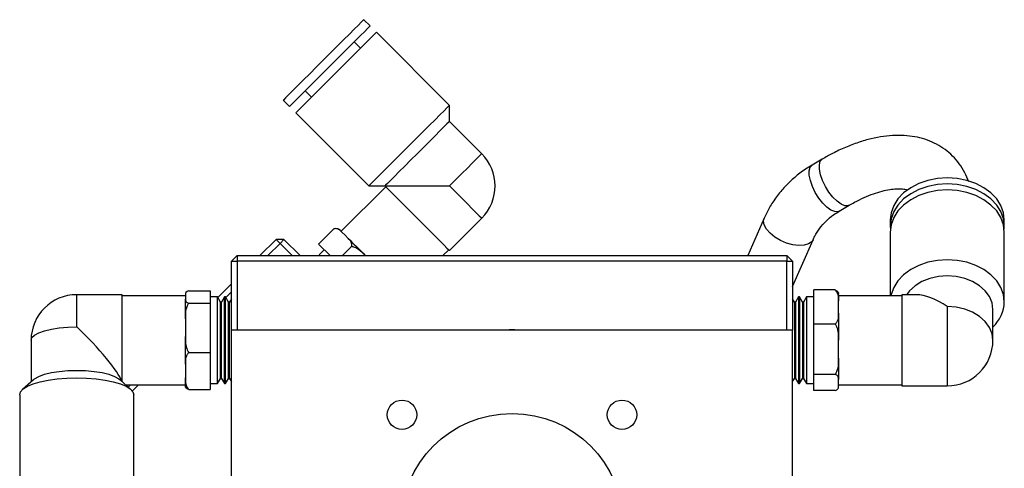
# Model space of a CAD drawing. Header units: inches. Extents: x 1.7 to 30.3, y 1.1 to 21.6.
# Tile 8 of 8: x 25.9 to 30.3, y 13 to 14.9. Entities that reach past the tile are written whole.
import ezdxf

# ---------------------------------------------------------------- set-up
doc = ezdxf.new("R2010")
doc.units = ezdxf.units.IN
doc.header["$MEASUREMENT"] = 0

msp = doc.modelspace()

# ---------------------------------------------------------------- linework, layer by layer
at = {"color": 7, "linetype": 'Continuous', "lineweight": 25}
for p, q in [((27.4978, 14.9175), (27.47, 14.9453)), ((27.8486, 14.5667), (27.5257, 14.8897)), ((27.4561, 14.8201), (27.4282, 14.8479)), ((27.2111, 14.6308), (27.2389, 14.6029)), ((27.1136, 14.589), (27.1415, 14.5612)), ((27.8486, 14.4955), (27.8486, 14.5667)), ((27.1693, 14.5333), (27.4923, 14.2104)), ((27.9913, 14.3528), (27.8486, 14.4955)), ((29.4968, 14.3288), (29.4518, 14.3025)), ((27.567, 14.2069), (27.3699, 14.0098)), ((27.4923, 14.2104), (27.5635, 14.2104)), ((27.5635, 14.2104), (27.5637, 14.2103)), ((27.5637, 14.2103), (27.8487, 14.2103)), ((29.5712, 14.0987), (29.6162, 14.125)), ((27.8487, 13.9252), (27.9913, 14.0677)), ((29.2396, 14.0673), (29.1676, 13.903)), ((29.7975, 14.0598), (29.7975, 14.0332)), ((30.3014, 14.0332), (30.3014, 14.0598)), ((27.3377, 14.0206), (27.2704, 13.9534)), ((27.3422, 14.0215), (27.3406, 14.0213)), ((27.0112, 13.903), (27.0821, 13.974)), ((27.0998, 13.9563), (27.0821, 13.974)), ((27.1174, 13.974), (27.0821, 13.974)), ((27.0998, 13.9563), (27.1174, 13.974)), ((27.1174, 13.974), (27.1884, 13.903)), ((27.3875, 13.9922), (27.3734, 14.0063)), ((27.4016, 13.9781), (27.3875, 13.9922)), ((29.3653, 13.7654), (29.4559, 13.9726)), ((29.7975, 14.0066), (29.7975, 13.7249)), ((30.3014, 13.6983), (30.3014, 14.0066)), ((27.0998, 13.9563), (27.0465, 13.903)), ((27.153, 13.903), (27.0998, 13.9563)), ((27.3208, 13.903), (27.2704, 13.9534)), ((27.2957, 13.9281), (27.2735, 13.9058)), ((27.416, 13.9423), (27.3767, 13.903)), ((27.8199, 13.903), (27.8454, 13.9285)), ((26.8853, 13.878), (26.9103, 13.903)), ((26.9103, 13.903), (29.3403, 13.903)), ((26.9103, 13.903), (26.9103, 13.878)), ((27.2735, 13.9058), (27.2742, 13.903)), ((27.2735, 13.9058), (27.2763, 13.903)), ((29.3403, 13.903), (29.3653, 13.878)), ((29.3403, 13.903), (29.3403, 13.878)), ((26.8853, 13.878), (26.9103, 13.878)), ((26.8853, 13.5728), (26.8853, 13.878)), ((26.9103, 13.878), (26.9103, 13.5728)), ((29.3403, 13.878), (26.9103, 13.878)), ((29.3403, 13.878), (29.3653, 13.878)), ((29.3403, 13.5728), (29.3403, 13.878)), ((29.3653, 13.878), (29.3653, 13.5728)), ((26.8248, 13.7166), (26.8853, 13.7771)), ((26.4026, 13.7296), (26.2011, 13.7296)), ((26.2011, 13.5878), (26.2011, 13.7296)), ((26.4026, 13.3448), (26.4026, 13.7296)), ((26.6814, 13.7249), (26.4026, 13.7249)), ((26.6814, 13.729), (26.6814, 13.7194)), ((26.6814, 13.7194), (26.6814, 13.7097)), ((26.6965, 13.7461), (26.7916, 13.7461)), ((26.7916, 13.7461), (26.7916, 13.6926)), ((26.8231, 13.7195), (26.7916, 13.7195)), ((26.8365, 13.6963), (26.8231, 13.7195)), ((26.8231, 13.3451), (26.8231, 13.7195)), ((26.8545, 13.7195), (26.8411, 13.6963)), ((26.8588, 13.7195), (26.8545, 13.7195)), ((26.8545, 13.3451), (26.8545, 13.7195)), ((26.8722, 13.6963), (26.8588, 13.7195)), ((26.8588, 13.3451), (26.8588, 13.7195)), ((26.8853, 13.7418), (26.8604, 13.7169)), ((26.8853, 13.7108), (26.8769, 13.6963)), ((29.3737, 13.6963), (29.3653, 13.7108)), ((29.3917, 13.7195), (29.3783, 13.6963)), ((29.396, 13.7195), (29.3917, 13.7195)), ((29.3917, 13.7195), (29.3917, 13.3365)), ((29.4094, 13.6963), (29.396, 13.7195)), ((29.396, 13.7195), (29.396, 13.3365)), ((29.4274, 13.7195), (29.414, 13.6963)), ((29.4589, 13.7195), (29.4274, 13.7195)), ((29.4274, 13.7195), (29.4274, 13.3365)), ((29.554, 13.7507), (29.4589, 13.7507)), ((29.4589, 13.5997), (29.4589, 13.7507)), ((29.5691, 13.7291), (29.5691, 13.7023)), ((29.8479, 13.7249), (29.5691, 13.7249)), ((29.9133, 13.7296), (29.8479, 13.7296)), ((29.8479, 13.7296), (29.8479, 13.3264)), ((26.6814, 13.6228), (26.6814, 13.7097)), ((26.6965, 13.6926), (26.7916, 13.6926)), ((26.7916, 13.6926), (26.7916, 13.4746)), ((26.8411, 13.6963), (26.8365, 13.6963)), ((26.8365, 13.3673), (26.8365, 13.6963)), ((26.843, 13.6995), (26.8398, 13.6963)), ((26.8411, 13.3673), (26.8411, 13.6963)), ((26.8769, 13.6963), (26.8722, 13.6963)), ((26.8722, 13.3673), (26.8722, 13.6963)), ((26.8769, 13.3673), (26.8769, 13.6963)), ((29.3783, 13.6963), (29.3737, 13.6963)), ((29.3737, 13.6963), (29.3737, 13.3597)), ((29.3783, 13.6963), (29.3783, 13.3597)), ((29.414, 13.6963), (29.4094, 13.6963)), ((29.4094, 13.6963), (29.4094, 13.3597)), ((29.414, 13.6963), (29.414, 13.3597)), ((29.5691, 13.6752), (29.5691, 13.7023)), ((29.5691, 13.648), (29.5691, 13.6752)), ((30.0494, 13.6767), (30.0494, 13.3264)), ((26.6814, 13.6228), (26.6814, 13.5836)), ((29.5691, 13.648), (29.5691, 13.5284)), ((30.251, 13.528), (30.251, 13.6642)), ((26.6814, 13.5836), (26.6814, 13.5444)), ((29.4589, 13.377), (29.4589, 13.5997)), ((29.554, 13.5997), (29.4589, 13.5997)), ((26.6814, 13.4219), (26.6814, 13.5444)), ((26.8853, 12.0923), (26.8853, 13.5728)), ((29.3653, 13.5728), (26.8853, 13.5728)), ((29.3653, 12.0923), (29.3653, 13.5728)), ((25.9995, 13.528), (25.9995, 13.3448)), ((29.5691, 13.4884), (29.5691, 13.5284)), ((26.6965, 13.4746), (26.7916, 13.4746)), ((26.7916, 13.4746), (26.7916, 13.31)), ((29.5691, 13.4483), (29.5691, 13.4884)), ((26.6814, 13.4219), (26.6814, 13.3923)), ((29.5691, 13.4483), (29.5691, 13.3541)), ((26.6814, 13.3923), (26.6814, 13.3626)), ((26.6814, 13.3271), (26.6814, 13.3626)), ((26.8365, 13.3597), (26.8365, 13.3673)), ((26.8411, 13.3597), (26.8411, 13.3673)), ((26.8722, 13.3597), (26.8722, 13.3673)), ((26.8769, 13.3597), (26.8769, 13.3673)), ((29.554, 13.377), (29.4589, 13.377)), ((29.4589, 13.3054), (29.4589, 13.377)), ((26.0094, 13.3539), (25.9615, 13.3104)), ((26.4406, 13.3104), (26.3927, 13.3539)), ((26.4177, 13.3312), (26.6814, 13.3312)), ((26.429, 13.3209), (26.4393, 13.3312)), ((26.4747, 13.3312), (26.447, 13.3035)), ((26.7916, 13.3365), (26.8231, 13.3365)), ((26.8231, 13.3365), (26.8365, 13.3597)), ((26.8231, 13.3365), (26.8231, 13.3451)), ((26.8365, 13.3597), (26.8411, 13.3597)), ((26.8411, 13.3597), (26.8545, 13.3365)), ((26.8545, 13.3365), (26.8545, 13.3451)), ((26.8545, 13.3365), (26.8588, 13.3365)), ((26.8588, 13.3365), (26.8722, 13.3597)), ((26.8588, 13.3365), (26.8588, 13.3451)), ((26.8722, 13.3597), (26.8769, 13.3597)), ((26.8769, 13.3597), (26.8853, 13.3452)), ((29.3653, 13.3452), (29.3737, 13.3597)), ((29.3737, 13.3597), (29.3783, 13.3597)), ((29.3783, 13.3597), (29.3917, 13.3365)), ((29.3917, 13.3365), (29.396, 13.3365)), ((29.396, 13.3365), (29.4094, 13.3597)), ((29.4094, 13.3597), (29.414, 13.3597)), ((29.414, 13.3597), (29.4274, 13.3365)), ((29.4274, 13.3365), (29.4589, 13.3365)), ((29.5691, 13.3412), (29.5691, 13.3541)), ((29.5691, 13.3283), (29.5691, 13.3412)), ((29.5691, 13.3312), (29.8479, 13.3312)), ((29.5691, 13.3283), (29.5691, 13.327)), ((29.8479, 13.3264), (30.0494, 13.3264)), ((25.9491, 13.2872), (25.9491, 12.851)), ((26.453, 12.851), (26.453, 13.2872)), ((26.6965, 13.31), (26.7916, 13.31)), ((29.554, 13.3054), (29.4589, 13.3054))]:
    msp.add_line(p, q, dxfattribs=at)
at = {"color": 7, "linetype": 'Continuous', "lineweight": 25, "flags": 128}
for points in [[(27.47, 14.9453), (27.4673, 14.9426), (27.4592, 14.9346), (27.4461, 14.9215), (27.4283, 14.9037), (27.4063, 14.8817), (27.3809, 14.8563), (27.3528, 14.8281), (27.3228, 14.7981), (27.2918, 14.7672), (27.2609, 14.7362), (27.2309, 14.7062), (27.2027, 14.6781), (27.1773, 14.6527), (27.1553, 14.6307), (27.1375, 14.6129), (27.1244, 14.5998), (27.1164, 14.5917), (27.1136, 14.589)], [(27.4978, 14.9175), (27.4951, 14.9148), (27.4871, 14.9068), (27.474, 14.8936), (27.4561, 14.8758), (27.4342, 14.8539), (27.4087, 14.8284), (27.3806, 14.8003), (27.3506, 14.7703), (27.3197, 14.7393), (27.2887, 14.7084), (27.2587, 14.6784), (27.2306, 14.6503), (27.2051, 14.6248), (27.1832, 14.6029), (27.1654, 14.585), (27.1522, 14.5719), (27.1442, 14.5639), (27.1415, 14.5612)], [(27.5257, 14.8897), (27.523, 14.887), (27.5149, 14.8789), (27.5018, 14.8658), (27.484, 14.848), (27.462, 14.826), (27.4366, 14.8006), (27.4084, 14.7724), (27.3784, 14.7424), (27.3475, 14.7115), (27.3166, 14.6806), (27.2866, 14.6506), (27.2584, 14.6224), (27.233, 14.597), (27.211, 14.575), (27.1932, 14.5572), (27.1801, 14.5441), (27.172, 14.536), (27.1693, 14.5333)], [(27.8486, 14.5667), (27.8459, 14.564), (27.8378, 14.556), (27.8247, 14.5429), (27.8069, 14.5251), (27.7849, 14.5031), (27.7595, 14.4777), (27.7314, 14.4495), (27.7014, 14.4195), (27.6704, 14.3886), (27.6395, 14.3576), (27.6095, 14.3276), (27.5813, 14.2995), (27.5559, 14.274), (27.5339, 14.2521), (27.5161, 14.2343), (27.503, 14.2211), (27.495, 14.2131), (27.4923, 14.2104), (27.4923, 14.2104)], [(27.8486, 14.4955), (27.8459, 14.4927), (27.8377, 14.4846), (27.8246, 14.4715), (27.8068, 14.4537), (27.7852, 14.4321), (27.7606, 14.4075), (27.7339, 14.3807), (27.7061, 14.3529), (27.6782, 14.3251), (27.6515, 14.2984), (27.6269, 14.2738), (27.6053, 14.2522), (27.5875, 14.2344), (27.5744, 14.2213), (27.5663, 14.2131), (27.5635, 14.2104)], [(27.9913, 14.3528), (27.9885, 14.3501), (27.9804, 14.342), (27.9672, 14.3288), (27.9495, 14.3111), (27.9279, 14.2895), (27.9033, 14.2648), (27.8765, 14.2381), (27.8487, 14.2103)], [(29.6161, 14.125), (29.6106, 14.1228), (29.5967, 14.123), (29.5802, 14.1298), (29.5623, 14.1426), (29.544, 14.1608), (29.5264, 14.1831), (29.5108, 14.2082), (29.498, 14.2344), (29.4889, 14.2602), (29.4841, 14.2839), (29.4838, 14.304), (29.488, 14.3193), (29.4966, 14.3287), (29.4968, 14.3288)], [(29.5712, 14.0987), (29.5657, 14.0964), (29.5518, 14.0967), (29.5353, 14.1034), (29.5173, 14.1163), (29.499, 14.1345), (29.4815, 14.1568), (29.4658, 14.1819), (29.4531, 14.2081), (29.444, 14.2339), (29.4391, 14.2576), (29.4388, 14.2777), (29.4431, 14.2929), (29.4517, 14.3024), (29.4518, 14.3025)], [(30.3014, 14.0598), (30.2976, 14.0921), (30.2862, 14.1234), (30.2677, 14.1527), (30.2425, 14.1793), (30.2114, 14.2022), (30.1754, 14.2207), (30.1356, 14.2344), (30.0932, 14.2428), (30.0494, 14.2456), (30.0057, 14.2428), (29.9633, 14.2344), (29.9235, 14.2207), (29.8875, 14.2022), (29.8564, 14.1793), (29.8312, 14.1527), (29.8127, 14.1234), (29.8013, 14.0921), (29.7975, 14.0598)], [(27.5637, 14.2103), (27.5664, 14.2075), (27.5745, 14.1994), (27.5877, 14.1862), (27.6054, 14.1685), (27.627, 14.1469), (27.6517, 14.1223), (27.6784, 14.0955), (27.7062, 14.0677), (27.734, 14.0399), (27.7607, 14.0132), (27.7854, 13.9885), (27.807, 13.9669), (27.8247, 13.9492), (27.8379, 13.936), (27.846, 13.9279), (27.8487, 13.9252)], [(27.8487, 14.2103), (27.8765, 14.1825), (27.9033, 14.1557), (27.9279, 14.1311), (27.9495, 14.1095), (27.9672, 14.0918), (27.9804, 14.0786), (27.9885, 14.0705), (27.9913, 14.0677)], [(30.3008, 14.0199), (30.3014, 14.0332), (30.2976, 14.0655), (30.2862, 14.0968), (30.2677, 14.1261), (30.2425, 14.1527), (30.2114, 14.1756), (30.1754, 14.1942), (30.1356, 14.2079), (30.0932, 14.2162), (30.0494, 14.2191), (30.0057, 14.2162), (29.9633, 14.2079), (29.9235, 14.1942), (29.8875, 14.1756), (29.8564, 14.1527), (29.8312, 14.1261), (29.8127, 14.0968), (29.8013, 14.0655), (29.7975, 14.0332), (29.7981, 14.0199)], [(30.3014, 14.0066), (30.2976, 14.0389), (30.2862, 14.0702), (30.2677, 14.0996), (30.2425, 14.1261), (30.2114, 14.149), (30.1754, 14.1676), (30.1356, 14.1813), (30.0932, 14.1897), (30.0494, 14.1925), (30.0057, 14.1897), (29.9633, 14.1813), (29.9235, 14.1676), (29.8875, 14.149), (29.8564, 14.1261), (29.8312, 14.0996), (29.8127, 14.0702), (29.8013, 14.0389), (29.7975, 14.0066)], [(29.4558, 13.9723), (29.4502, 13.9638), (29.4365, 13.9539), (29.4171, 13.9482), (29.3934, 13.9469), (29.3669, 13.9503), (29.3391, 13.958), (29.3119, 13.9697), (29.2869, 13.9844), (29.2657, 14.0015), (29.2498, 14.0196), (29.2399, 14.0378), (29.2369, 14.0549), (29.2396, 14.0673)], [(27.3669, 14.0128), (27.3672, 14.0125), (27.3684, 14.0113), (27.3705, 14.0092), (27.3734, 14.0063)], [(27.4016, 13.9781), (27.4094, 13.9703), (27.4178, 13.962), (27.4267, 13.953), (27.4362, 13.9435), (27.4462, 13.9336), (27.4565, 13.9232), (27.4672, 13.9125), (27.4781, 13.9016)], [(30.3014, 13.6983), (30.2976, 13.7305), (30.2862, 13.7618), (30.2677, 13.7912), (30.2425, 13.8177), (30.2114, 13.8407), (30.1754, 13.8592), (30.1356, 13.8729), (30.0932, 13.8813), (30.0494, 13.8841), (30.0057, 13.8813), (29.9633, 13.8729), (29.9235, 13.8592), (29.8875, 13.8407), (29.8564, 13.8177), (29.8312, 13.7912), (29.8127, 13.7618), (29.8013, 13.7305), (29.8001, 13.7249)], [(30.251, 13.6642), (30.2471, 13.6933), (30.2357, 13.7212), (30.217, 13.7469), (30.192, 13.7694), (30.1614, 13.7879), (30.1266, 13.8016), (30.0888, 13.8101), (30.0494, 13.8129), (30.0101, 13.8101), (29.9723, 13.8016), (29.9375, 13.7879), (29.9069, 13.7694), (29.8818, 13.7469), (29.8684, 13.7296)], [(30.251, 13.528), (30.2471, 13.557), (30.2357, 13.5849), (30.217, 13.6106), (30.192, 13.6332), (30.1614, 13.6517), (30.1266, 13.6654), (30.0888, 13.6739), (30.0494, 13.6767)], [(25.9995, 13.528), (26.0034, 13.5397), (26.0148, 13.5509), (26.0335, 13.5612), (26.0585, 13.5703), (26.0891, 13.5777), (26.1239, 13.5832), (26.1617, 13.5866), (26.2011, 13.5878)], [(25.9491, 13.2872), (25.9529, 13.3002), (25.9643, 13.3127), (25.9829, 13.3245), (26.008, 13.3352), (26.0391, 13.3444), (26.0751, 13.3519), (26.1149, 13.3574), (26.1573, 13.3607), (26.2011, 13.3619), (26.2448, 13.3607), (26.2872, 13.3574), (26.3271, 13.3519), (26.363, 13.3444), (26.3941, 13.3352), (26.4193, 13.3245), (26.4378, 13.3127), (26.4492, 13.3002), (26.453, 13.2872), (26.453, 13.2872)], [(26.0094, 13.3539), (26.0148, 13.3582), (26.0335, 13.3685), (26.0585, 13.3776), (26.0891, 13.385), (26.1239, 13.3905), (26.1617, 13.3939), (26.2011, 13.3951), (26.2404, 13.3939), (26.2782, 13.3905), (26.3131, 13.385), (26.3436, 13.3776), (26.3687, 13.3685), (26.3873, 13.3582), (26.3927, 13.3539)]]:
    msp.add_lwpolyline(points, dxfattribs=at)
at = {"color": 7, "linetype": 'Continuous', "lineweight": 25}
for centre, radius in [((27.6391, 13.1987), 0.065), ((28.6114, 13.1987), 0.065), ((28.1253, 12.7125), 0.492)]:
    msp.add_circle(centre, radius, dxfattribs=at)
for centre, radius, start, end in [((27.8487, 14.2103), 0.2016, 315, 45), ((27.3455, 13.9914), 0.0303, 45, 82.2418), ((26.2011, 13.528), 0.2016, 90, 180), ((29.5388, 13.7291), 0.0303, 0, 12.1232), ((30.1434, 13.7025), 0.1581, 312.9123, 358.4536), ((28.1253, 12.1567), 1.4169, 87.9546, 92.0454), ((30.0494, 13.528), 0.2016, 270, 0), ((29.5388, 13.327), 0.0303, 347.8632, 0)]:
    msp.add_arc(centre, radius, start, end, dxfattribs=at)
for centre, major_axis, ratio, start_param, end_param in [((30.0494, 13.528), (-0.1845, 0.1845), 0.440354, 5.127192, 5.868382), ((26.2011, 13.528), (-0.1993, 0.1993), 0.151623, 3.44676, 4.862866)]:
    msp.add_ellipse(centre, major_axis=major_axis, ratio=ratio, start_param=start_param, end_param=end_param, dxfattribs=at)
for points, knots in [([(30.1443, 14.2291), (30.139, 14.2425), (30.1279, 14.2705), (30.1036, 14.3086), (30.0741, 14.3432), (30.0401, 14.3722), (30.0024, 14.3958), (29.9614, 14.4138), (29.9173, 14.4263), (29.8702, 14.4333), (29.8203, 14.4347), (29.7677, 14.4302), (29.7129, 14.4198), (29.6565, 14.4035), (29.5993, 14.3816), (29.5458, 14.3566), (29.5118, 14.3373), (29.4968, 14.3288)], [0, 0, 0, 0, 0.060981, 0.127452, 0.19198, 0.255322, 0.318248, 0.38143, 0.445675, 0.511645, 0.579735, 0.649965, 0.721955, 0.795067, 0.868661, 0.942186, 1, 1, 1, 1]), ([(29.4518, 14.3025), (29.4419, 14.2964), (29.4149, 14.2799), (29.3742, 14.2488), (29.3315, 14.2083), (29.2942, 14.1635), (29.263, 14.1166), (29.2472, 14.0833), (29.2396, 14.0673)], [0, 0, 0, 0, 0.106609, 0.289283, 0.471415, 0.652664, 0.833066, 1, 1, 1, 1]), ([(29.6162, 14.125), (29.6238, 14.1294), (29.6461, 14.1421), (29.6821, 14.1598), (29.7231, 14.1763), (29.7612, 14.1881), (29.7957, 14.1952), (29.8262, 14.1981), (29.8515, 14.1973), (29.8679, 14.1949), (29.8742, 14.1926), (29.8755, 14.1921)], [0, 0, 0, 0, 0.068949, 0.199992, 0.329886, 0.458433, 0.585703, 0.712091, 0.838453, 0.96618, 1, 1, 1, 1]), ([(29.4559, 13.9726), (29.4584, 13.9779), (29.4666, 13.9956), (29.4846, 14.0238), (29.5124, 14.0553), (29.5417, 14.0803), (29.5628, 14.0934), (29.5712, 14.0987)], [0, 0, 0, 0, 0.107056, 0.353632, 0.598081, 0.838595, 1, 1, 1, 1]), ([(27.3734, 14.0063), (27.373, 14.0067), (27.3685, 14.0112), (27.3609, 14.0176), (27.3492, 14.0224), (27.3409, 14.0211), (27.3377, 14.0206)], [0, 0, 0, 0, 0.052875, 0.517956, 0.809655, 1, 1, 1, 1]), ([(27.416, 13.9423), (27.4165, 13.9458), (27.4181, 13.9573), (27.411, 13.9681), (27.4044, 13.9752), (27.4016, 13.9781)], [0, 0, 0, 0, 0.204336, 0.6733, 1, 1, 1, 1]), ([(27.4781, 13.9016), (27.4772, 13.9025), (27.4679, 13.9118), (27.453, 13.9255), (27.4327, 13.9389), (27.4207, 13.9414), (27.416, 13.9423)], [0, 0, 0, 0, 0.052977, 0.518036, 0.809719, 1, 1, 1, 1]), ([(26.6965, 13.7461), (26.6937, 13.7451), (26.6845, 13.7417), (26.6818, 13.7356), (26.6815, 13.7309), (26.6814, 13.729)], [0, 0, 0, 0, 0.2043355, 0.6733032, 1, 1, 1, 1]), ([(29.5691, 13.7023), (29.5691, 13.7032), (29.5691, 13.7119), (29.5682, 13.7254), (29.5634, 13.7412), (29.5567, 13.748), (29.554, 13.7507)], [0, 0, 0, 0, 0.0529786, 0.5180374, 0.809721, 1, 1, 1, 1]), ([(29.554, 13.7507), (29.5568, 13.7493), (29.566, 13.7448), (29.5681, 13.7392), (29.5684, 13.7355), (29.5684, 13.7354)], [0, 0, 0, 0, 0.302355, 0.996287, 1, 1, 1, 1]), ([(26.6814, 13.7097), (26.6814, 13.7094), (26.6814, 13.7064), (26.6823, 13.7016), (26.6871, 13.696), (26.6939, 13.6936), (26.6965, 13.6926)], [0, 0, 0, 0, 0.052873, 0.5179573, 0.8096552, 1, 1, 1, 1]), ([(26.6965, 13.6926), (26.6937, 13.6885), (26.6845, 13.6747), (26.6818, 13.6498), (26.6815, 13.6307), (26.6814, 13.6228)], [0, 0, 0, 0, 0.2043554, 0.6733626, 1, 1, 1, 1]), ([(29.554, 13.5997), (29.5568, 13.6026), (29.566, 13.6121), (29.5687, 13.6293), (29.569, 13.6426), (29.5691, 13.648)], [0, 0, 0, 0, 0.2043558, 0.6733621, 1, 1, 1, 1]), ([(29.5691, 13.5284), (29.5691, 13.5297), (29.5691, 13.5425), (29.5682, 13.5624), (29.5634, 13.5858), (29.5567, 13.5957), (29.554, 13.5997)], [0, 0, 0, 0, 0.052873, 0.517957, 0.809655, 1, 1, 1, 1]), ([(26.6814, 13.5444), (26.6814, 13.5431), (26.6814, 13.5306), (26.6823, 13.5111), (26.6871, 13.4882), (26.6939, 13.4784), (26.6965, 13.4746)], [0, 0, 0, 0, 0.052977, 0.518036, 0.80972, 1, 1, 1, 1]), ([(26.6965, 13.4746), (26.6937, 13.4714), (26.6845, 13.461), (26.6818, 13.4422), (26.6815, 13.4278), (26.6814, 13.4219)], [0, 0, 0, 0, 0.204335, 0.673302, 1, 1, 1, 1]), ([(29.554, 13.377), (29.5568, 13.3813), (29.566, 13.3954), (29.5687, 13.4208), (29.569, 13.4403), (29.5691, 13.4483)], [0, 0, 0, 0, 0.204335, 0.673302, 1, 1, 1, 1]), ([(26.6814, 13.3626), (26.6814, 13.3617), (26.6814, 13.3522), (26.6823, 13.3375), (26.6871, 13.3203), (26.6939, 13.3129), (26.6965, 13.31)], [0, 0, 0, 0, 0.052874, 0.517957, 0.809654, 1, 1, 1, 1]), ([(29.5691, 13.3541), (29.5691, 13.3545), (29.5691, 13.3586), (29.5682, 13.365), (29.5634, 13.3726), (29.5567, 13.3758), (29.554, 13.377)], [0, 0, 0, 0, 0.052873, 0.517957, 0.809656, 1, 1, 1, 1]), ([(26.6965, 13.31), (26.6937, 13.311), (26.6845, 13.3144), (26.6818, 13.3205), (26.6815, 13.3251), (26.6814, 13.3271)], [0, 0, 0, 0, 0.204336, 0.673301, 1, 1, 1, 1]), ([(29.554, 13.3054), (29.5568, 13.3068), (29.566, 13.3113), (29.5687, 13.3195), (29.569, 13.3257), (29.5691, 13.3283)], [0, 0, 0, 0, 0.2043358, 0.673301, 1, 1, 1, 1])]:
    msp.add_open_spline(points, degree=3, knots=knots, dxfattribs=at)

doc.saveas('drawing.dxf')
